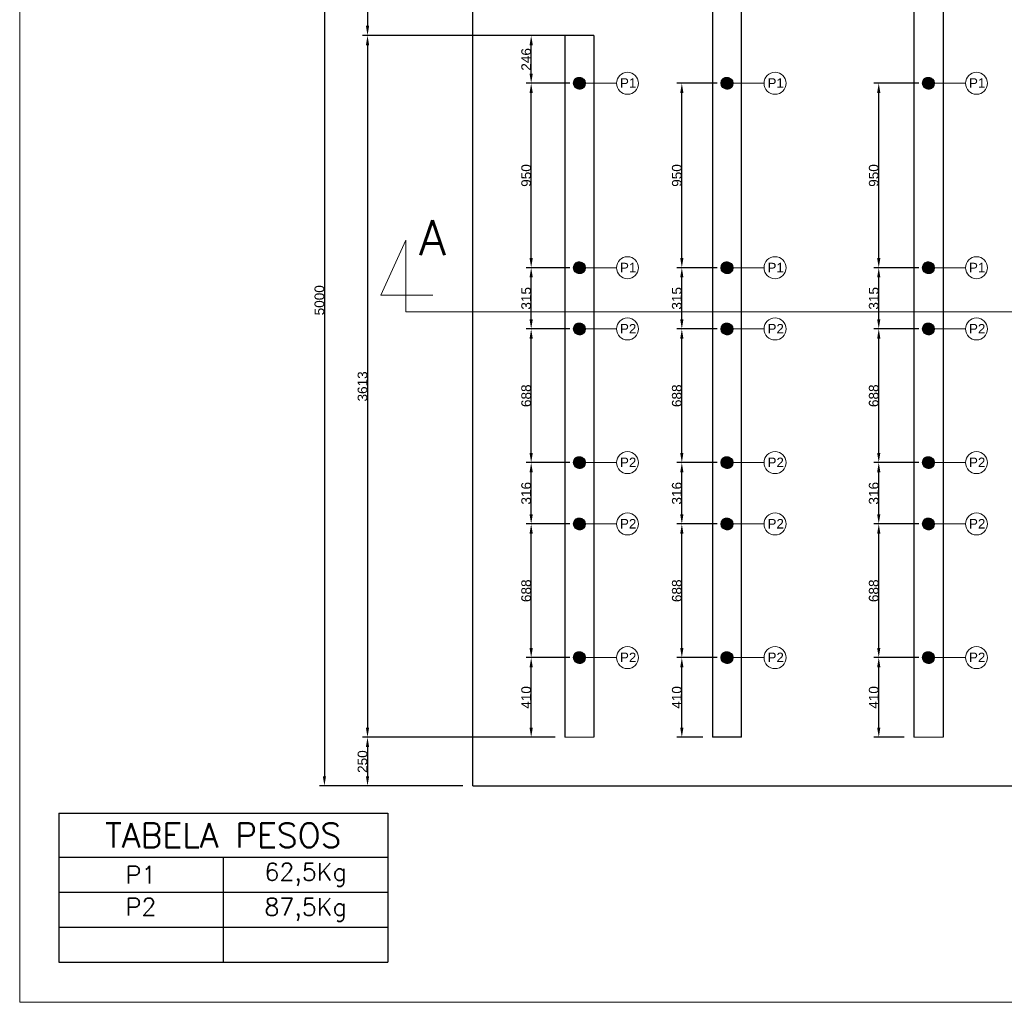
# Model space of a CAD drawing. Extents: x -90708 to 277869, y -117 to 207445.
# Tile 107 of 233: x -82142 to -77071, y 114828 to 119887. Entities that reach past the tile are written whole.
import ezdxf

# ---------------------------------------------------------------- set-up
doc = ezdxf.new("R2010")
doc.units = 0
doc.header["$MEASUREMENT"] = 0
doc.header["$PDMODE"] = 3
doc.header["$PDSIZE"] = 0.005
doc.layers.get('0').update_dxf_attribs({"linetype": 'CONTINUOUS'})
doc.layers.get('Defpoints').update_dxf_attribs({"linetype": 'CONTINUOUS'})
doc.layers.add('ARQ-COTAS', color=20, linetype='CONTINUOUS', lineweight=18)
doc.layers.add('ARQ-TEXTO TABELAS', color=7, linetype='CONTINUOUS', lineweight=9)
for name, color, linetype in [('ARQ-DETALHES', 7, 'CONTINUOUS'), ('ARQ-TEXTO ESC', 160, 'CONTINUOUS'), ('ARQ-TEXTO4', 4, 'CONTINUOUS'), ('TEXTO - CAP BTU', 30, 'CONTINUOUS')]:
    doc.layers.add(name, color=color, linetype=linetype)
doc.styles.add('ARIAL', font='arial.ttf')
doc.styles.add('romans', font='romans.shx')
doc.styles.get("Standard").update_dxf_attribs({"font": 'ROMANS.shx'})
doc.dimstyles.new('COTA-50', dxfattribs={"dimscale": 0, "dimtxt": 50, "dimasz": 50, "dimexe": 25, "dimexo": 50, "dimgap": 0.04, "dimtad": 1, "dimdec": 0, "dimzin": 9, "dimdsep": 46, "dimtxsty": 'ARIAL', "dimcen": 1, "dimdle": 75, "dimclrd": 256, "dimclre": 256, "dimclrt": 2, "dimaunit": 1, "dimadec": 0, "dimazin": 0, "dimtfac": 2, "dimtdec": 0, "dimtmove": 2, "dimatfit": 0, "dimfxl": 0.05, "dimtolj": 1, "dimtzin": 4, "dimarcsym": 0})

# ---------------------------------------------------------------- blocks, each defined once
blk = doc.blocks.new('*D1036')
at = {"layer": 'ARQ-COTAS', "lineweight": -2, "transparency": 16777216}
for p, q in [((-79859.1, 120942.5), (-80597.8, 120942.5)), ((-80572.8, 120892.5), (-80572.8, 115992.3)), ((-79859.1, 115942.3), (-80597.8, 115942.3))]:
    blk.add_line(p, q, dxfattribs=at)
at = {"layer": 'ARQ-COTAS', "transparency": 16777216}
for points in [[(-80581.1, 120892.5), (-80564.5, 120892.5), (-80572.8, 120942.5)], [(-80581.1, 115992.3), (-80564.5, 115992.3), (-80572.8, 115942.3)]]:
    blk.add_solid(points, dxfattribs=at)
at = {"layer": 'Defpoints', "color": 0, "transparency": 16777216}
for p in [(-79809.1, 120942.5), (-80572.8, 115942.3), (-79809.1, 115942.3)]:
    blk.add_point(p, dxfattribs=at)
at = {"layer": 'ARQ-COTAS', "color": 2, "transparency": 16777216, "insert": (-80598.4, 118442.4), "char_height": 50, "attachment_point": 5, "rotation": 90, "style": 'ARIAL'}
blk.add_mtext('\\A1;5000', dxfattribs=at)
blk = doc.blocks.new('*D1037')
at = {"layer": 'ARQ-COTAS', "lineweight": -2, "transparency": 16777216}
for p, q in [((-79384.3, 119805.5), (-80375.8, 119805.5)), ((-80350.8, 119755.5), (-80350.8, 116242.4)), ((-79384.3, 116192.4), (-80375.8, 116192.4))]:
    blk.add_line(p, q, dxfattribs=at)
at = {"layer": 'ARQ-COTAS', "transparency": 16777216}
for points in [[(-80359.1, 119755.5), (-80342.5, 119755.5), (-80350.8, 119805.5)], [(-80359.1, 116242.4), (-80342.5, 116242.4), (-80350.8, 116192.4)]]:
    blk.add_solid(points, dxfattribs=at)
at = {"layer": 'Defpoints', "color": 0, "transparency": 16777216}
for p in [(-79334.3, 119805.5), (-80350.8, 116192.4), (-79334.3, 116192.4)]:
    blk.add_point(p, dxfattribs=at)
at = {"layer": 'ARQ-COTAS', "color": 2, "transparency": 16777216, "insert": (-80376.4, 117999), "char_height": 50, "attachment_point": 5, "rotation": 90, "style": 'ARIAL'}
blk.add_mtext('\\A1;3613', dxfattribs=at)
blk = doc.blocks.new('*D1038')
at = {"layer": 'ARQ-COTAS', "lineweight": -2, "transparency": 16777216}
for p, q in [((-79384.3, 116192.4), (-80375.8, 116192.4)), ((-80350.8, 116142.4), (-80350.8, 115992.3)), ((-79859.1, 115942.3), (-80375.8, 115942.3))]:
    blk.add_line(p, q, dxfattribs=at)
at = {"layer": 'ARQ-COTAS', "transparency": 16777216}
for points in [[(-80359.1, 116142.4), (-80342.5, 116142.4), (-80350.8, 116192.4)], [(-80359.1, 115992.3), (-80342.5, 115992.3), (-80350.8, 115942.3)]]:
    blk.add_solid(points, dxfattribs=at)
at = {"layer": 'Defpoints', "color": 0, "transparency": 16777216}
for p in [(-79334.3, 116192.4), (-80350.8, 115942.3), (-79809.1, 115942.3)]:
    blk.add_point(p, dxfattribs=at)
at = {"layer": 'ARQ-COTAS', "color": 2, "transparency": 16777216, "insert": (-80376.4, 116067.4), "char_height": 50, "attachment_point": 5, "rotation": 90, "style": 'ARIAL'}
blk.add_mtext('\\A1;250', dxfattribs=at)
blk = doc.blocks.new('*D1040')
at = {"layer": 'ARQ-COTAS', "lineweight": -2, "transparency": 16777216}
for p, q in [((-79859.1, 120942.5), (-80375.8, 120942.5)), ((-80350.8, 120892.5), (-80350.8, 119855.5)), ((-79384.3, 119805.5), (-80375.8, 119805.5))]:
    blk.add_line(p, q, dxfattribs=at)
at = {"layer": 'ARQ-COTAS', "transparency": 16777216}
for points in [[(-80359.1, 120892.5), (-80342.5, 120892.5), (-80350.8, 120942.5)], [(-80359.1, 119855.5), (-80342.5, 119855.5), (-80350.8, 119805.5)]]:
    blk.add_solid(points, dxfattribs=at)
at = {"layer": 'Defpoints', "color": 0, "transparency": 16777216}
for p in [(-79809.1, 120942.5), (-80350.8, 119805.5), (-79334.3, 119805.5)]:
    blk.add_point(p, dxfattribs=at)
at = {"layer": 'ARQ-COTAS', "color": 2, "transparency": 16777216, "insert": (-80376.4, 120374), "char_height": 50, "attachment_point": 5, "rotation": 90, "style": 'ARIAL'}
blk.add_mtext('\\A1;1137', dxfattribs=at)
blk = doc.blocks.new('*D1043')
at = {"layer": 'ARQ-COTAS', "lineweight": -2, "transparency": 16777216}
for p, q in [((-79309.3, 116602.9), (-79532.9, 116602.9)), ((-79507.9, 116242.4), (-79507.9, 116552.9)), ((-79384.3, 116192.4), (-79532.9, 116192.4))]:
    blk.add_line(p, q, dxfattribs=at)
at = {"layer": 'ARQ-COTAS', "transparency": 16777216}
for points in [[(-79516.2, 116552.9), (-79499.5, 116552.9), (-79507.9, 116602.9)], [(-79516.2, 116242.4), (-79499.5, 116242.4), (-79507.9, 116192.4)]]:
    blk.add_solid(points, dxfattribs=at)
at = {"layer": 'Defpoints', "color": 0, "transparency": 16777216}
for p in [(-79507.9, 116602.9), (-79259.3, 116602.9), (-79334.3, 116192.4)]:
    blk.add_point(p, dxfattribs=at)
at = {"layer": 'ARQ-COTAS', "color": 2, "transparency": 16777216, "insert": (-79533.4, 116397.7), "char_height": 50, "attachment_point": 5, "rotation": 90, "style": 'ARIAL'}
blk.add_mtext('\\A1;410', dxfattribs=at)
blk = doc.blocks.new('*D1044')
at = {"layer": 'ARQ-COTAS', "lineweight": -2, "transparency": 16777216}
for p, q in [((-79309.3, 117290.9), (-79532.9, 117290.9)), ((-79507.9, 116652.9), (-79507.9, 117240.9)), ((-79309.3, 116602.9), (-79532.9, 116602.9))]:
    blk.add_line(p, q, dxfattribs=at)
at = {"layer": 'ARQ-COTAS', "transparency": 16777216}
for points in [[(-79516.2, 117240.9), (-79499.5, 117240.9), (-79507.9, 117290.9)], [(-79516.2, 116652.9), (-79499.5, 116652.9), (-79507.9, 116602.9)]]:
    blk.add_solid(points, dxfattribs=at)
at = {"layer": 'Defpoints', "color": 0, "transparency": 16777216}
for p in [(-79507.9, 117290.9), (-79259.3, 117290.9), (-79259.3, 116602.9)]:
    blk.add_point(p, dxfattribs=at)
at = {"layer": 'ARQ-COTAS', "color": 2, "transparency": 16777216, "insert": (-79533.4, 116946.9), "char_height": 50, "attachment_point": 5, "rotation": 90, "style": 'ARIAL'}
blk.add_mtext('\\A1;688', dxfattribs=at)
blk = doc.blocks.new('*D1045')
at = {"layer": 'ARQ-COTAS', "lineweight": -2, "transparency": 16777216}
for p, q in [((-79309.3, 117606.9), (-79532.9, 117606.9)), ((-79507.9, 117340.9), (-79507.9, 117556.9)), ((-79309.3, 117290.9), (-79532.9, 117290.9))]:
    blk.add_line(p, q, dxfattribs=at)
at = {"layer": 'ARQ-COTAS', "transparency": 16777216}
for points in [[(-79516.2, 117556.9), (-79499.5, 117556.9), (-79507.9, 117606.9)], [(-79516.2, 117340.9), (-79499.5, 117340.9), (-79507.9, 117290.9)]]:
    blk.add_solid(points, dxfattribs=at)
at = {"layer": 'Defpoints', "color": 0, "transparency": 16777216}
for p in [(-79507.9, 117606.9), (-79259.3, 117606.9), (-79259.3, 117290.9)]:
    blk.add_point(p, dxfattribs=at)
at = {"layer": 'ARQ-COTAS', "color": 2, "transparency": 16777216, "insert": (-79533.5, 117448.9), "char_height": 50, "attachment_point": 5, "rotation": 90, "style": 'ARIAL'}
blk.add_mtext('\\A1;316', dxfattribs=at)
blk = doc.blocks.new('*D1046')
at = {"layer": 'ARQ-COTAS', "lineweight": -2, "transparency": 16777216}
for p, q in [((-79309.3, 118294.9), (-79532.9, 118294.9)), ((-79507.9, 117656.9), (-79507.9, 118244.9)), ((-79309.3, 117606.9), (-79532.9, 117606.9))]:
    blk.add_line(p, q, dxfattribs=at)
at = {"layer": 'ARQ-COTAS', "transparency": 16777216}
for points in [[(-79516.2, 118244.9), (-79499.5, 118244.9), (-79507.9, 118294.9)], [(-79516.2, 117656.9), (-79499.5, 117656.9), (-79507.9, 117606.9)]]:
    blk.add_solid(points, dxfattribs=at)
at = {"layer": 'Defpoints', "color": 0, "transparency": 16777216}
for p in [(-79507.9, 118294.9), (-79259.3, 118294.9), (-79259.3, 117606.9)]:
    blk.add_point(p, dxfattribs=at)
at = {"layer": 'ARQ-COTAS', "color": 2, "transparency": 16777216, "insert": (-79533.4, 117950.9), "char_height": 50, "attachment_point": 5, "rotation": 90, "style": 'ARIAL'}
blk.add_mtext('\\A1;688', dxfattribs=at)
blk = doc.blocks.new('*D1047')
at = {"layer": 'ARQ-COTAS', "lineweight": -2, "transparency": 16777216}
for p, q in [((-79309.3, 118609.8), (-79532.9, 118609.8)), ((-79507.9, 118344.9), (-79507.9, 118559.8)), ((-79309.3, 118294.9), (-79532.9, 118294.9))]:
    blk.add_line(p, q, dxfattribs=at)
at = {"layer": 'ARQ-COTAS', "transparency": 16777216}
for points in [[(-79516.2, 118559.8), (-79499.5, 118559.8), (-79507.9, 118609.8)], [(-79516.2, 118344.9), (-79499.5, 118344.9), (-79507.9, 118294.9)]]:
    blk.add_solid(points, dxfattribs=at)
at = {"layer": 'Defpoints', "color": 0, "transparency": 16777216}
for p in [(-79507.9, 118609.8), (-79259.3, 118609.8), (-79259.3, 118294.9)]:
    blk.add_point(p, dxfattribs=at)
at = {"layer": 'ARQ-COTAS', "color": 2, "transparency": 16777216, "insert": (-79533.5, 118452.4), "char_height": 50, "attachment_point": 5, "rotation": 90, "style": 'ARIAL'}
blk.add_mtext('\\A1;315', dxfattribs=at)
blk = doc.blocks.new('*D1048')
at = {"layer": 'ARQ-COTAS', "lineweight": -2, "transparency": 16777216}
for p, q in [((-79309.3, 119559.8), (-79532.9, 119559.8)), ((-79507.9, 118659.8), (-79507.9, 119509.8)), ((-79309.3, 118609.8), (-79532.9, 118609.8))]:
    blk.add_line(p, q, dxfattribs=at)
at = {"layer": 'ARQ-COTAS', "transparency": 16777216}
for points in [[(-79516.2, 119509.8), (-79499.5, 119509.8), (-79507.9, 119559.8)], [(-79516.2, 118659.8), (-79499.5, 118659.8), (-79507.9, 118609.8)]]:
    blk.add_solid(points, dxfattribs=at)
at = {"layer": 'Defpoints', "color": 0, "transparency": 16777216}
for p in [(-79507.9, 119559.8), (-79259.3, 119559.8), (-79259.3, 118609.8)]:
    blk.add_point(p, dxfattribs=at)
at = {"layer": 'ARQ-COTAS', "color": 2, "transparency": 16777216, "insert": (-79533.4, 119084.8), "char_height": 50, "attachment_point": 5, "rotation": 90, "style": 'ARIAL'}
blk.add_mtext('\\A1;950', dxfattribs=at)
blk = doc.blocks.new('*D1049')
at = {"layer": 'ARQ-COTAS', "lineweight": -2, "transparency": 16777216}
for p, q in [((-79309.3, 119805.5), (-79532.9, 119805.5)), ((-79507.9, 119609.8), (-79507.9, 119755.5)), ((-79309.3, 119559.8), (-79532.9, 119559.8))]:
    blk.add_line(p, q, dxfattribs=at)
at = {"layer": 'ARQ-COTAS', "transparency": 16777216}
for points in [[(-79516.2, 119755.5), (-79499.5, 119755.5), (-79507.9, 119805.5)], [(-79516.2, 119609.8), (-79499.5, 119609.8), (-79507.9, 119559.8)]]:
    blk.add_solid(points, dxfattribs=at)
at = {"layer": 'Defpoints', "color": 0, "transparency": 16777216}
for p in [(-79507.9, 119805.5), (-79259.3, 119805.5), (-79259.3, 119559.8)]:
    blk.add_point(p, dxfattribs=at)
at = {"layer": 'ARQ-COTAS', "color": 2, "transparency": 16777216, "insert": (-79533.4, 119682.6), "char_height": 50, "attachment_point": 5, "rotation": 90, "style": 'ARIAL'}
blk.add_mtext('\\A1;246', dxfattribs=at)
blk = doc.blocks.new('*D1050')
at = {"layer": 'ARQ-COTAS', "lineweight": -2, "transparency": 16777216}
for p, q in [((-78549.3, 116602.9), (-78756.9, 116602.9)), ((-78731.9, 116242.4), (-78731.9, 116552.9)), ((-78624.3, 116192.4), (-78756.9, 116192.4))]:
    blk.add_line(p, q, dxfattribs=at)
at = {"layer": 'ARQ-COTAS', "transparency": 16777216}
for points in [[(-78740.2, 116552.9), (-78723.6, 116552.9), (-78731.9, 116602.9)], [(-78740.2, 116242.4), (-78723.6, 116242.4), (-78731.9, 116192.4)]]:
    blk.add_solid(points, dxfattribs=at)
at = {"layer": 'Defpoints', "color": 0, "transparency": 16777216}
for p in [(-78731.9, 116602.9), (-78499.3, 116602.9), (-78574.3, 116192.4)]:
    blk.add_point(p, dxfattribs=at)
at = {"layer": 'ARQ-COTAS', "color": 2, "transparency": 16777216, "insert": (-78757.5, 116397.7), "char_height": 50, "attachment_point": 5, "rotation": 90, "style": 'ARIAL'}
blk.add_mtext('\\A1;410', dxfattribs=at)
blk = doc.blocks.new('*D1051')
at = {"layer": 'ARQ-COTAS', "lineweight": -2, "transparency": 16777216}
for p, q in [((-78549.3, 117290.9), (-78756.9, 117290.9)), ((-78731.9, 116652.9), (-78731.9, 117240.9)), ((-78549.3, 116602.9), (-78756.9, 116602.9))]:
    blk.add_line(p, q, dxfattribs=at)
at = {"layer": 'ARQ-COTAS', "transparency": 16777216}
for points in [[(-78740.2, 117240.9), (-78723.6, 117240.9), (-78731.9, 117290.9)], [(-78740.2, 116652.9), (-78723.6, 116652.9), (-78731.9, 116602.9)]]:
    blk.add_solid(points, dxfattribs=at)
at = {"layer": 'Defpoints', "color": 0, "transparency": 16777216}
for p in [(-78731.9, 117290.9), (-78499.3, 117290.9), (-78499.3, 116602.9)]:
    blk.add_point(p, dxfattribs=at)
at = {"layer": 'ARQ-COTAS', "color": 2, "transparency": 16777216, "insert": (-78757.5, 116946.9), "char_height": 50, "attachment_point": 5, "rotation": 90, "style": 'ARIAL'}
blk.add_mtext('\\A1;688', dxfattribs=at)
blk = doc.blocks.new('*D1052')
at = {"layer": 'ARQ-COTAS', "lineweight": -2, "transparency": 16777216}
for p, q in [((-78549.3, 117606.9), (-78756.9, 117606.9)), ((-78731.9, 117340.9), (-78731.9, 117556.9)), ((-78549.3, 117290.9), (-78756.9, 117290.9))]:
    blk.add_line(p, q, dxfattribs=at)
at = {"layer": 'ARQ-COTAS', "transparency": 16777216}
for points in [[(-78740.2, 117556.9), (-78723.6, 117556.9), (-78731.9, 117606.9)], [(-78740.2, 117340.9), (-78723.6, 117340.9), (-78731.9, 117290.9)]]:
    blk.add_solid(points, dxfattribs=at)
at = {"layer": 'Defpoints', "color": 0, "transparency": 16777216}
for p in [(-78731.9, 117606.9), (-78499.3, 117606.9), (-78499.3, 117290.9)]:
    blk.add_point(p, dxfattribs=at)
at = {"layer": 'ARQ-COTAS', "color": 2, "transparency": 16777216, "insert": (-78757.5, 117448.9), "char_height": 50, "attachment_point": 5, "rotation": 90, "style": 'ARIAL'}
blk.add_mtext('\\A1;316', dxfattribs=at)
blk = doc.blocks.new('*D1053')
at = {"layer": 'ARQ-COTAS', "lineweight": -2, "transparency": 16777216}
for p, q in [((-78549.3, 118294.9), (-78756.9, 118294.9)), ((-78731.9, 117656.9), (-78731.9, 118244.9)), ((-78549.3, 117606.9), (-78756.9, 117606.9))]:
    blk.add_line(p, q, dxfattribs=at)
at = {"layer": 'ARQ-COTAS', "transparency": 16777216}
for points in [[(-78740.2, 118244.9), (-78723.6, 118244.9), (-78731.9, 118294.9)], [(-78740.2, 117656.9), (-78723.6, 117656.9), (-78731.9, 117606.9)]]:
    blk.add_solid(points, dxfattribs=at)
at = {"layer": 'Defpoints', "color": 0, "transparency": 16777216}
for p in [(-78731.9, 118294.9), (-78499.3, 118294.9), (-78499.3, 117606.9)]:
    blk.add_point(p, dxfattribs=at)
at = {"layer": 'ARQ-COTAS', "color": 2, "transparency": 16777216, "insert": (-78757.5, 117950.9), "char_height": 50, "attachment_point": 5, "rotation": 90, "style": 'ARIAL'}
blk.add_mtext('\\A1;688', dxfattribs=at)
blk = doc.blocks.new('*D1054')
at = {"layer": 'ARQ-COTAS', "lineweight": -2, "transparency": 16777216}
for p, q in [((-78549.3, 118609.8), (-78756.9, 118609.8)), ((-78731.9, 118344.9), (-78731.9, 118559.8)), ((-78549.3, 118294.9), (-78756.9, 118294.9))]:
    blk.add_line(p, q, dxfattribs=at)
at = {"layer": 'ARQ-COTAS', "transparency": 16777216}
for points in [[(-78740.2, 118559.8), (-78723.6, 118559.8), (-78731.9, 118609.8)], [(-78740.2, 118344.9), (-78723.6, 118344.9), (-78731.9, 118294.9)]]:
    blk.add_solid(points, dxfattribs=at)
at = {"layer": 'Defpoints', "color": 0, "transparency": 16777216}
for p in [(-78731.9, 118609.8), (-78499.3, 118609.8), (-78499.3, 118294.9)]:
    blk.add_point(p, dxfattribs=at)
at = {"layer": 'ARQ-COTAS', "color": 2, "transparency": 16777216, "insert": (-78757.5, 118452.4), "char_height": 50, "attachment_point": 5, "rotation": 90, "style": 'ARIAL'}
blk.add_mtext('\\A1;315', dxfattribs=at)
blk = doc.blocks.new('*D1055')
at = {"layer": 'ARQ-COTAS', "lineweight": -2, "transparency": 16777216}
for p, q in [((-78549.3, 119559.8), (-78756.9, 119559.8)), ((-78731.9, 118659.8), (-78731.9, 119509.8)), ((-78549.3, 118609.8), (-78756.9, 118609.8))]:
    blk.add_line(p, q, dxfattribs=at)
at = {"layer": 'ARQ-COTAS', "transparency": 16777216}
for points in [[(-78740.2, 119509.8), (-78723.6, 119509.8), (-78731.9, 119559.8)], [(-78740.2, 118659.8), (-78723.6, 118659.8), (-78731.9, 118609.8)]]:
    blk.add_solid(points, dxfattribs=at)
at = {"layer": 'Defpoints', "color": 0, "transparency": 16777216}
for p in [(-78731.9, 119559.8), (-78499.3, 119559.8), (-78499.3, 118609.8)]:
    blk.add_point(p, dxfattribs=at)
at = {"layer": 'ARQ-COTAS', "color": 2, "transparency": 16777216, "insert": (-78757.5, 119084.8), "char_height": 50, "attachment_point": 5, "rotation": 90, "style": 'ARIAL'}
blk.add_mtext('\\A1;950', dxfattribs=at)
blk = doc.blocks.new('*D1056')
at = {"layer": 'ARQ-COTAS', "lineweight": -2, "transparency": 16777216}
for p, q in [((-77511.6, 116602.9), (-77742.6, 116602.9)), ((-77717.6, 116242.4), (-77717.6, 116552.9)), ((-77586.6, 116192.4), (-77742.6, 116192.4))]:
    blk.add_line(p, q, dxfattribs=at)
at = {"layer": 'ARQ-COTAS', "transparency": 16777216}
for points in [[(-77725.9, 116552.9), (-77709.3, 116552.9), (-77717.6, 116602.9)], [(-77725.9, 116242.4), (-77709.3, 116242.4), (-77717.6, 116192.4)]]:
    blk.add_solid(points, dxfattribs=at)
at = {"layer": 'Defpoints', "color": 0, "transparency": 16777216}
for p in [(-77717.6, 116602.9), (-77461.6, 116602.9), (-77536.6, 116192.4)]:
    blk.add_point(p, dxfattribs=at)
at = {"layer": 'ARQ-COTAS', "color": 2, "transparency": 16777216, "insert": (-77743.2, 116397.7), "char_height": 50, "attachment_point": 5, "rotation": 90, "style": 'ARIAL'}
blk.add_mtext('\\A1;410', dxfattribs=at)
blk = doc.blocks.new('*D1057')
at = {"layer": 'ARQ-COTAS', "lineweight": -2, "transparency": 16777216}
for p, q in [((-77511.6, 117290.9), (-77742.6, 117290.9)), ((-77717.6, 116652.9), (-77717.6, 117240.9)), ((-77511.6, 116602.9), (-77742.6, 116602.9))]:
    blk.add_line(p, q, dxfattribs=at)
at = {"layer": 'ARQ-COTAS', "transparency": 16777216}
for points in [[(-77725.9, 117240.9), (-77709.3, 117240.9), (-77717.6, 117290.9)], [(-77725.9, 116652.9), (-77709.3, 116652.9), (-77717.6, 116602.9)]]:
    blk.add_solid(points, dxfattribs=at)
at = {"layer": 'Defpoints', "color": 0, "transparency": 16777216}
for p in [(-77717.6, 117290.9), (-77461.6, 117290.9), (-77461.6, 116602.9)]:
    blk.add_point(p, dxfattribs=at)
at = {"layer": 'ARQ-COTAS', "color": 2, "transparency": 16777216, "insert": (-77743.2, 116946.9), "char_height": 50, "attachment_point": 5, "rotation": 90, "style": 'ARIAL'}
blk.add_mtext('\\A1;688', dxfattribs=at)
blk = doc.blocks.new('*D1058')
at = {"layer": 'ARQ-COTAS', "lineweight": -2, "transparency": 16777216}
for p, q in [((-77511.6, 117606.9), (-77742.6, 117606.9)), ((-77717.6, 117340.9), (-77717.6, 117556.9)), ((-77511.6, 117290.9), (-77742.6, 117290.9))]:
    blk.add_line(p, q, dxfattribs=at)
at = {"layer": 'ARQ-COTAS', "transparency": 16777216}
for points in [[(-77725.9, 117556.9), (-77709.3, 117556.9), (-77717.6, 117606.9)], [(-77725.9, 117340.9), (-77709.3, 117340.9), (-77717.6, 117290.9)]]:
    blk.add_solid(points, dxfattribs=at)
at = {"layer": 'Defpoints', "color": 0, "transparency": 16777216}
for p in [(-77717.6, 117606.9), (-77461.6, 117606.9), (-77461.6, 117290.9)]:
    blk.add_point(p, dxfattribs=at)
at = {"layer": 'ARQ-COTAS', "color": 2, "transparency": 16777216, "insert": (-77743.2, 117448.9), "char_height": 50, "attachment_point": 5, "rotation": 90, "style": 'ARIAL'}
blk.add_mtext('\\A1;316', dxfattribs=at)
blk = doc.blocks.new('*D1059')
at = {"layer": 'ARQ-COTAS', "lineweight": -2, "transparency": 16777216}
for p, q in [((-77511.6, 118294.9), (-77742.6, 118294.9)), ((-77717.6, 117656.9), (-77717.6, 118244.9)), ((-77511.6, 117606.9), (-77742.6, 117606.9))]:
    blk.add_line(p, q, dxfattribs=at)
at = {"layer": 'ARQ-COTAS', "transparency": 16777216}
for points in [[(-77725.9, 118244.9), (-77709.3, 118244.9), (-77717.6, 118294.9)], [(-77725.9, 117656.9), (-77709.3, 117656.9), (-77717.6, 117606.9)]]:
    blk.add_solid(points, dxfattribs=at)
at = {"layer": 'Defpoints', "color": 0, "transparency": 16777216}
for p in [(-77717.6, 118294.9), (-77461.6, 118294.9), (-77461.6, 117606.9)]:
    blk.add_point(p, dxfattribs=at)
at = {"layer": 'ARQ-COTAS', "color": 2, "transparency": 16777216, "insert": (-77743.2, 117950.9), "char_height": 50, "attachment_point": 5, "rotation": 90, "style": 'ARIAL'}
blk.add_mtext('\\A1;688', dxfattribs=at)
blk = doc.blocks.new('*D1060')
at = {"layer": 'ARQ-COTAS', "lineweight": -2, "transparency": 16777216}
for p, q in [((-77511.6, 118609.8), (-77742.6, 118609.8)), ((-77717.6, 118344.9), (-77717.6, 118559.8)), ((-77511.6, 118294.9), (-77742.6, 118294.9))]:
    blk.add_line(p, q, dxfattribs=at)
at = {"layer": 'ARQ-COTAS', "transparency": 16777216}
for points in [[(-77725.9, 118559.8), (-77709.3, 118559.8), (-77717.6, 118609.8)], [(-77725.9, 118344.9), (-77709.3, 118344.9), (-77717.6, 118294.9)]]:
    blk.add_solid(points, dxfattribs=at)
at = {"layer": 'Defpoints', "color": 0, "transparency": 16777216}
for p in [(-77717.6, 118609.8), (-77461.6, 118609.8), (-77461.6, 118294.9)]:
    blk.add_point(p, dxfattribs=at)
at = {"layer": 'ARQ-COTAS', "color": 2, "transparency": 16777216, "insert": (-77743.2, 118452.4), "char_height": 50, "attachment_point": 5, "rotation": 90, "style": 'ARIAL'}
blk.add_mtext('\\A1;315', dxfattribs=at)
blk = doc.blocks.new('*D1061')
at = {"layer": 'ARQ-COTAS', "lineweight": -2, "transparency": 16777216}
for p, q in [((-77511.6, 119559.8), (-77742.6, 119559.8)), ((-77717.6, 118659.8), (-77717.6, 119509.8)), ((-77511.6, 118609.8), (-77742.6, 118609.8))]:
    blk.add_line(p, q, dxfattribs=at)
at = {"layer": 'ARQ-COTAS', "transparency": 16777216}
for points in [[(-77725.9, 119509.8), (-77709.3, 119509.8), (-77717.6, 119559.8)], [(-77725.9, 118659.8), (-77709.3, 118659.8), (-77717.6, 118609.8)]]:
    blk.add_solid(points, dxfattribs=at)
at = {"layer": 'Defpoints', "color": 0, "transparency": 16777216}
for p in [(-77717.6, 119559.8), (-77461.6, 119559.8), (-77461.6, 118609.8)]:
    blk.add_point(p, dxfattribs=at)
at = {"layer": 'ARQ-COTAS', "color": 2, "transparency": 16777216, "insert": (-77743.2, 119084.8), "char_height": 50, "attachment_point": 5, "rotation": 90, "style": 'ARIAL'}
blk.add_mtext('\\A1;950', dxfattribs=at)
blk = doc.blocks.new('*T1123')
at = {"layer": 'ARQ-TEXTO TABELAS', "color": 0, "linetype": 'ByBlock', "lineweight": -2, "transparency": 16777216}
for p, q in [((0, 0), (1695.5, 0)), ((0, 0), (0, -766.7)), ((1695.5, 0), (1695.5, -766.7)), ((0, -226.7), (1695.5, -226.7)), ((847.7, -226.7), (847.7, -766.7)), ((0, -406.7), (1695.5, -406.7)), ((0, -586.7), (1695.5, -586.7)), ((0, -766.7), (1695.5, -766.7))]:
    blk.add_line(p, q, dxfattribs=at)
at = {"layer": 'ARQ-TEXTO TABELAS', "color": 0, "transparency": 16777216}
for s, insert, char_height, width, attachment_point in [('TABELA PESOS', (847.7, -113.3), 125, 1635.496, 5), ('P1', (423.9, -316.7), 90, 787.748, 5), ('62,5Kg', (1271.6, -316.7), 90, 787.748, 5), ('P2', (423.9, -436.7), 90, 787.748, 2), ('87,5Kg', (1271.6, -436.7), 90, 787.748, 2)]:
    blk.add_mtext(s, dxfattribs=dict(at, insert=insert, char_height=char_height, width=width, attachment_point=attachment_point))

msp = doc.modelspace()

# ---------------------------------------------------------------- hatches: boundary and pattern name
at = {"layer": 'ARQ-TEXTO ESC'}
h = msp.add_hatch(dxfattribs=at)
h.set_pattern_fill('ANSI31', color=0)
h.set_pattern_definition([(45, (-174992.13177, -12210.14494), (-0.08838834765, 0.08838834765), [])])
h.paths.add_polyline_path([(-79229.266, 119559.778, 1), (-79289.266, 119559.778, 1)])
h = msp.add_hatch(dxfattribs=at)
h.set_pattern_fill('ANSI31', color=0)
h.set_pattern_definition([(45, (-174232.13177, -12210.14494), (-0.08838834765, 0.08838834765), [])])
h.paths.add_polyline_path([(-78469.266, 119559.778, 1), (-78529.266, 119559.778, 1)])
h = msp.add_hatch(dxfattribs=at)
h.set_pattern_fill('ANSI31', color=0)
h.set_pattern_definition([(45, (-173194.50591, -12210.14494), (-0.08838834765, 0.08838834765), [])])
h.paths.add_polyline_path([(-77431.641, 119559.778, 1), (-77491.641, 119559.778, 1)])
h = msp.add_hatch(dxfattribs=at)
h.set_pattern_fill('ANSI31', color=0)
h.set_pattern_definition([(45, (-174992.13177, -13160.09594), (-0.08838834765, 0.08838834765), [])])
h.paths.add_polyline_path([(-79229.266, 118609.827, 1), (-79289.266, 118609.827, 1)])
h = msp.add_hatch(dxfattribs=at)
h.set_pattern_fill('ANSI31', color=0)
h.set_pattern_definition([(45, (-174232.13177, -13160.09594), (-0.08838834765, 0.08838834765), [])])
h.paths.add_polyline_path([(-78469.266, 118609.827, 1), (-78529.266, 118609.827, 1)])
h = msp.add_hatch(dxfattribs=at)
h.set_pattern_fill('ANSI31', color=0)
h.set_pattern_definition([(45, (-173194.50591, -13160.09594), (-0.08838834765, 0.08838834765), [])])
h.paths.add_polyline_path([(-77431.641, 118609.827, 1), (-77491.641, 118609.827, 1)])
h = msp.add_hatch(dxfattribs=at)
h.set_pattern_fill('ANSI31', color=0)
h.set_pattern_definition([(45, (-174992.13177, -13475.04494), (-0.08838834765, 0.08838834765), [])])
h.paths.add_polyline_path([(-79229.266, 118294.878, 1), (-79289.266, 118294.878, 1)])
h = msp.add_hatch(dxfattribs=at)
h.set_pattern_fill('ANSI31', color=0)
h.set_pattern_definition([(45, (-174232.13177, -13475.04494), (-0.08838834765, 0.08838834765), [])])
h.paths.add_polyline_path([(-78469.266, 118294.878, 1), (-78529.266, 118294.878, 1)])
h = msp.add_hatch(dxfattribs=at)
h.set_pattern_fill('ANSI31', color=0)
h.set_pattern_definition([(45, (-173194.50591, -13475.04494), (-0.08838834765, 0.08838834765), [])])
h.paths.add_polyline_path([(-77431.641, 118294.878, 1), (-77491.641, 118294.878, 1)])
h = msp.add_hatch(dxfattribs=at)
h.set_pattern_fill('ANSI31', color=0)
h.set_pattern_definition([(45, (-174992.13177, -14163.04494), (-0.08838834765, 0.08838834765), [])])
h.paths.add_polyline_path([(-79229.266, 117606.878, 1), (-79289.266, 117606.878, 1)])
h = msp.add_hatch(dxfattribs=at)
h.set_pattern_fill('ANSI31', color=0)
h.set_pattern_definition([(45, (-174232.13177, -14163.04494), (-0.08838834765, 0.08838834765), [])])
h.paths.add_polyline_path([(-78469.266, 117606.878, 1), (-78529.266, 117606.878, 1)])
h = msp.add_hatch(dxfattribs=at)
h.set_pattern_fill('ANSI31', color=0)
h.set_pattern_definition([(45, (-173194.50591, -14163.04494), (-0.08838834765, 0.08838834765), [])])
h.paths.add_polyline_path([(-77431.641, 117606.878, 1), (-77491.641, 117606.878, 1)])
h = msp.add_hatch(dxfattribs=at)
h.set_pattern_fill('ANSI31', color=0)
h.set_pattern_definition([(45, (-174992.13177, -14479.04494), (-0.08838834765, 0.08838834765), [])])
h.paths.add_polyline_path([(-79229.266, 117290.878, 1), (-79289.266, 117290.878, 1)])
h = msp.add_hatch(dxfattribs=at)
h.set_pattern_fill('ANSI31', color=0)
h.set_pattern_definition([(45, (-174232.13177, -14479.04494), (-0.08838834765, 0.08838834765), [])])
h.paths.add_polyline_path([(-78469.266, 117290.878, 1), (-78529.266, 117290.878, 1)])
h = msp.add_hatch(dxfattribs=at)
h.set_pattern_fill('ANSI31', color=0)
h.set_pattern_definition([(45, (-173194.50591, -14479.04494), (-0.08838834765, 0.08838834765), [])])
h.paths.add_polyline_path([(-77431.641, 117290.878, 1), (-77491.641, 117290.878, 1)])
h = msp.add_hatch(dxfattribs=at)
h.set_pattern_fill('ANSI31', color=0)
h.set_pattern_definition([(45, (-174992.13177, -15167.04494), (-0.08838834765, 0.08838834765), [])])
h.paths.add_polyline_path([(-79229.266, 116602.878, 1), (-79289.266, 116602.878, 1)])
h = msp.add_hatch(dxfattribs=at)
h.set_pattern_fill('ANSI31', color=0)
h.set_pattern_definition([(45, (-174232.13177, -15167.04494), (-0.08838834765, 0.08838834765), [])])
h.paths.add_polyline_path([(-78469.266, 116602.878, 1), (-78529.266, 116602.878, 1)])
h = msp.add_hatch(dxfattribs=at)
h.set_pattern_fill('ANSI31', color=0)
h.set_pattern_definition([(45, (-173194.50591, -15167.04494), (-0.08838834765, 0.08838834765), [])])
h.paths.add_polyline_path([(-77431.641, 116602.878, 1), (-77491.641, 116602.878, 1)])

# ---------------------------------------------------------------- linework, layer by layer
at = {"layer": 'ARQ-COTAS'}
for p, q in [((-80152.8, 118751.33), (-80282.8, 118468.33)), ((-80152.8, 118383.33), (-80152.8, 118751.33)), ((-80282.8, 118468.33), (-80014.8, 118468.33)), ((-80152.8, 118383.33), (-73760.8, 118383.33)), ((-79334.266, 116192.429), (-79184.266, 116192.429)), ((-77536.641, 116192.429), (-77386.641, 116192.429))]:
    msp.add_line(p, q, dxfattribs=at)
msp.add_lwpolyline([(-82142.297, 122969.33), (-72693.8, 122969.33), (-72693.8, 114828.266), (-82142.297, 114828.266)], close=True, dxfattribs=at)
at = {"layer": 'ARQ-DETALHES'}
for p, q in [((-79809.078, 115942.278), (-79809.078, 120942.471)), ((-78574.266, 120942.471), (-78574.266, 116192.429)), ((-78424.266, 116192.429), (-78424.266, 120942.471)), ((-77536.641, 120942.471), (-77536.641, 116192.429)), ((-77386.641, 120942.471), (-77386.641, 116192.429)), ((-79334.266, 119805.476), (-79334.266, 116192.429)), ((-79184.266, 119805.476), (-79334.266, 119805.476)), ((-79184.266, 119805.476), (-79184.266, 116192.429)), ((-78424.266, 116192.429), (-78574.266, 116192.429)), ((-79809.078, 115942.278), (-74309.338, 115942.278))]:
    msp.add_line(p, q, dxfattribs=at)
at = {"layer": 'ARQ-TEXTO ESC'}
for centre in [(-79259.266, 119559.778), (-78499.266, 119559.778), (-77461.641, 119559.778), (-79259.266, 118609.827), (-78499.266, 118609.827), (-77461.641, 118609.827), (-79259.266, 118294.878), (-78499.266, 118294.878), (-77461.641, 118294.878), (-79259.266, 117606.878), (-78499.266, 117606.878), (-77461.641, 117606.878), (-79259.266, 117290.878), (-78499.266, 117290.878), (-77461.641, 117290.878), (-79259.266, 116602.878), (-78499.266, 116602.878), (-77461.641, 116602.878)]:
    msp.add_circle(centre, 30, dxfattribs=at)
at = {"layer": 'ARQ-TEXTO4', "lineweight": 13}
for p, q in [((-79068.475, 119559.778), (-79259.266, 119559.778)), ((-78308.475, 119559.778), (-78499.266, 119559.778)), ((-77270.85, 119559.778), (-77461.641, 119559.778)), ((-79068.475, 118609.827), (-79259.266, 118609.827)), ((-78308.475, 118609.827), (-78499.266, 118609.827)), ((-77270.85, 118609.827), (-77461.641, 118609.827)), ((-79068.475, 118294.878), (-79259.266, 118294.878)), ((-78308.475, 118294.878), (-78499.266, 118294.878)), ((-77270.85, 118294.878), (-77461.641, 118294.878)), ((-79068.475, 117606.878), (-79259.266, 117606.878)), ((-78308.475, 117606.878), (-78499.266, 117606.878)), ((-77270.85, 117606.878), (-77461.641, 117606.878)), ((-79068.475, 117290.878), (-79259.266, 117290.878)), ((-78308.475, 117290.878), (-78499.266, 117290.878)), ((-77270.85, 117290.878), (-77461.641, 117290.878)), ((-79068.475, 116602.878), (-79259.266, 116602.878)), ((-78308.475, 116602.878), (-78499.266, 116602.878)), ((-77270.85, 116602.878), (-77461.641, 116602.878))]:
    msp.add_line(p, q, dxfattribs=at)
for centre in [(-79011.745, 119559.778), (-78251.745, 119559.778), (-77214.119, 119559.778), (-79011.745, 118609.827), (-78251.745, 118609.827), (-77214.119, 118609.827), (-79011.745, 118294.878), (-78251.745, 118294.878), (-77214.119, 118294.878), (-79011.745, 117606.878), (-78251.745, 117606.878), (-77214.119, 117606.878), (-79011.745, 117290.878), (-78251.745, 117290.878), (-77214.119, 117290.878), (-79011.745, 116602.878), (-78251.745, 116602.878), (-77214.119, 116602.878)]:
    msp.add_circle(centre, 56.731, dxfattribs=at)

# ---------------------------------------------------------------- block references
msp.add_blockref('*T1123', (-81941.428, 115801.391))

# ---------------------------------------------------------------- texts
at = {"layer": 'ARQ-COTAS', "insert": (-80085.8, 118855.33), "char_height": 180, "attachment_point": 1, "style": 'romans'}
msp.add_mtext_dynamic_manual_height_columns('A', width=168, gutter_width=0.9, heights=[0], dxfattribs=at)
at = {"layer": 'TEXTO - CAP BTU', "style": 'ARIAL'}
for s, p in [('P1', (-79050.085, 119536.317)), ('P1', (-78290.085, 119536.317)), ('P1', (-77252.459, 119536.317)), ('P1', (-79050.085, 118586.366)), ('P1', (-78290.085, 118586.366)), ('P1', (-77252.459, 118586.366)), ('P2', (-79050.085, 118271.417)), ('P2', (-78290.085, 118271.417)), ('P2', (-77252.459, 118271.417)), ('P2', (-79050.085, 117583.417)), ('P2', (-78290.085, 117583.417)), ('P2', (-77252.459, 117583.417)), ('P2', (-79050.085, 117267.417)), ('P2', (-78290.085, 117267.417)), ('P2', (-77252.459, 117267.417)), ('P2', (-79050.085, 116579.417)), ('P2', (-78290.085, 116579.417)), ('P2', (-77252.459, 116579.417))]:
    msp.add_text(s, height=49, dxfattribs=at).set_placement(p)

# ---------------------------------------------------------------- dimensions: what is measured, and where the dimension line sits
at = {"layer": 'ARQ-COTAS'}
for base, p1, p2, picture, middle in [((-80572.8, 115942.278), (-79809.078, 120942.471), (-79809.078, 115942.278), '*D1036', (-80598.368, 118442.374)), ((-80350.8, 119805.476), (-79809.078, 120942.471), (-79334.266, 119805.476), '*D1040', (-80376.385, 120373.973)), ((-80350.8, 116192.429), (-79334.266, 119805.476), (-79334.266, 116192.429), '*D1037', (-80376.385, 117998.952)), ((-79507.87, 119805.476), (-79259.266, 119559.778), (-79259.266, 119805.476), '*D1049', (-79533.438, 119682.627)), ((-79507.87, 119559.778), (-79259.266, 118609.827), (-79259.266, 119559.778), '*D1048', (-79533.438, 119084.803)), ((-78731.895, 119559.778), (-78499.266, 118609.827), (-78499.266, 119559.778), '*D1055', (-78757.464, 119084.803)), ((-77717.59, 119559.778), (-77461.641, 118609.827), (-77461.641, 119559.778), '*D1061', (-77743.159, 119084.803)), ((-79507.87, 118609.827), (-79259.266, 118294.878), (-79259.266, 118609.827), '*D1047', (-79533.455, 118452.353)), ((-78731.895, 118609.827), (-78499.266, 118294.878), (-78499.266, 118609.827), '*D1054', (-78757.481, 118452.353)), ((-77717.59, 118609.827), (-77461.641, 118294.878), (-77461.641, 118609.827), '*D1060', (-77743.176, 118452.353)), ((-79507.87, 118294.878), (-79259.266, 117606.878), (-79259.266, 118294.878), '*D1046', (-79533.438, 117950.878)), ((-78731.895, 118294.878), (-78499.266, 117606.878), (-78499.266, 118294.878), '*D1053', (-78757.464, 117950.878)), ((-77717.59, 118294.878), (-77461.641, 117606.878), (-77461.641, 118294.878), '*D1059', (-77743.159, 117950.878)), ((-79507.87, 117606.878), (-79259.266, 117290.878), (-79259.266, 117606.878), '*D1045', (-79533.455, 117448.878)), ((-78731.895, 117606.878), (-78499.266, 117290.878), (-78499.266, 117606.878), '*D1052', (-78757.481, 117448.878)), ((-77717.59, 117606.878), (-77461.641, 117290.878), (-77461.641, 117606.878), '*D1058', (-77743.176, 117448.878)), ((-79507.87, 117290.878), (-79259.266, 116602.878), (-79259.266, 117290.878), '*D1044', (-79533.438, 116946.878)), ((-78731.895, 117290.878), (-78499.266, 116602.878), (-78499.266, 117290.878), '*D1051', (-78757.464, 116946.878)), ((-77717.59, 117290.878), (-77461.641, 116602.878), (-77461.641, 117290.878), '*D1057', (-77743.159, 116946.878)), ((-79507.87, 116602.878), (-79334.266, 116192.429), (-79259.266, 116602.878), '*D1043', (-79533.438, 116397.653)), ((-78731.895, 116602.878), (-78574.266, 116192.429), (-78499.266, 116602.878), '*D1050', (-78757.464, 116397.653)), ((-77717.59, 116602.878), (-77536.641, 116192.429), (-77461.641, 116602.878), '*D1056', (-77743.159, 116397.653)), ((-80350.8, 115942.278), (-79334.266, 116192.429), (-79809.078, 115942.278), '*D1038', (-80376.368, 116067.353))]:
    dim = msp.add_linear_dim(base=base, p1=p1, p2=p2, angle=90, dimstyle='COTA-50', override={"dimscale": 1}, dxfattribs=at)
    dim.commit()
    dim.dimension.update_dxf_attribs({"geometry": picture, "text_midpoint": middle})

doc.saveas('drawing.dxf')
